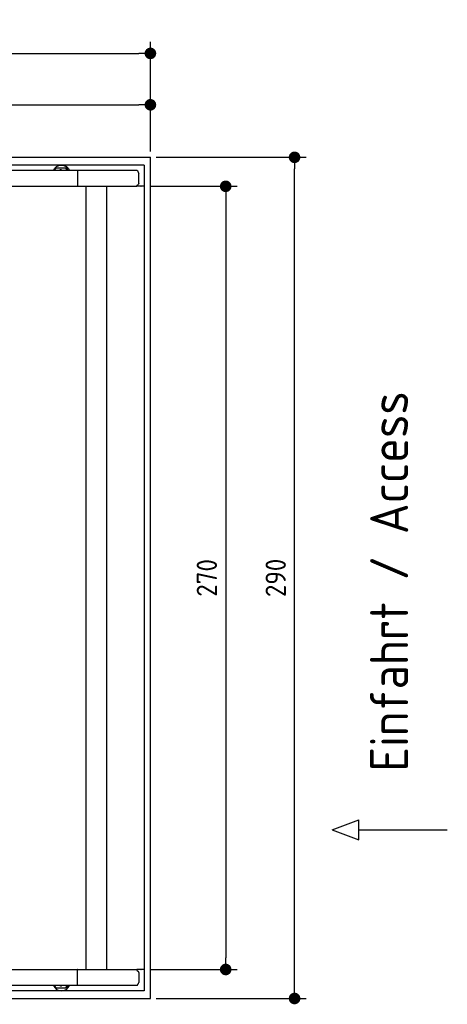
# Model space of a CAD drawing. Header units: millimetres. Extents: x 705 to 7297, y 228 to 3712.
# Tile 4 of 4: x 5822 to 7297, y 317 to 3712. Entities that reach past the tile are written whole.
import ezdxf

# ---------------------------------------------------------------- set-up
doc = ezdxf.new("R2010")
doc.units = ezdxf.units.MM
doc.layers.get('0').update_dxf_attribs({"lineweight": 25})
doc.layers.add('4', color=3, linetype='Continuous')
doc.layers.add('5', color=3, linetype='Continuous', lineweight=25)
doc.styles.get("Standard").update_dxf_attribs({"font": 'ISOCP.SHX'})
doc.dimstyles.new('GEN-ISO$0', dxfattribs={"dimscale": 20, "dimtxt": 3.5, "dimasz": 2, "dimexe": 2, "dimexo": 1, "dimgap": 1.5, "dimtad": 1, "dimdec": 1, "dimlfac": 0.1, "dimdsep": 46, "dimtxsty": 'Standard', "dimblk": 'PUNKT', "dimcen": 2, "dimclrd": 256, "dimclre": 256, "dimclrt": 2, "dimadec": 0, "dimazin": 0, "dimtp": 0.1, "dimtm": 0.1, "dimtfac": 0.71, "dimtdec": 1, "dimtmove": 2, "dimatfit": 3, "dimldrblk": 'PUNKT', "dimfxl": 1, "dimtolj": 1, "dimarcsym": 0})

# ---------------------------------------------------------------- blocks, each defined once
blk = doc.blocks.new('PUNKT')
at = {"layer": '4', "color": 0, "linetype": 'ByBlock'}
blk.add_line((-0.5, 0), (-1, 0), dxfattribs=at)
at = {"layer": '4', "color": 0, "linetype": 'ByBlock', "const_width": 0.5}
blk.add_lwpolyline([(-0.25, 0, 1), (0.25, 0, 1)], format="xyb", close=True, dxfattribs=at)
blk = doc.blocks.new('*D5')
at = {"layer": '5', "lineweight": -2}
for p, q in [((1072.8, 3257.3), (1072.8, 3635.5)), ((6272.8, 3257.3), (6272.8, 3635.5)), ((1112.8, 3595.5), (6232.8, 3595.5))]:
    blk.add_line(p, q, dxfattribs=at)
at = {"layer": 'DEFPOINTS', "color": 0}
for p in [(6272.8, 3595.5), (1072.8, 3237.3), (6272.8, 3237.3)]:
    blk.add_point(p, dxfattribs=at)
at = {"layer": '5', "lineweight": -2, "xscale": 40, "yscale": 40, "zscale": 40, "rotation": 180}
blk.add_blockref('PUNKT', (1072.8, 3595.5), dxfattribs=at)
at = {"layer": '5', "lineweight": -2, "xscale": 40, "yscale": 40, "zscale": 40}
blk.add_blockref('PUNKT', (6272.8, 3595.5), dxfattribs=at)
at = {"layer": '5', "color": 2, "insert": (3672.8, 3665.8), "char_height": 70, "attachment_point": 5}
blk.add_mtext('\\A1;520', dxfattribs=at)
blk = doc.blocks.new('*D7')
at = {"layer": '5', "lineweight": -2}
for p, q in [((4772.7, 3307.3), (4772.7, 3458.3)), ((6272.8, 3257.3), (6272.8, 3458.3)), ((4812.7, 3418.3), (6232.8, 3418.3))]:
    blk.add_line(p, q, dxfattribs=at)
at = {"layer": 'DEFPOINTS', "color": 0}
for p in [(6272.8, 3418.3), (4772.7, 3287.3), (6272.8, 3237.3)]:
    blk.add_point(p, dxfattribs=at)
at = {"layer": '5', "lineweight": -2, "xscale": 40, "yscale": 40, "zscale": 40, "rotation": 180}
blk.add_blockref('PUNKT', (4772.7, 3418.3), dxfattribs=at)
at = {"layer": '5', "lineweight": -2, "xscale": 40, "yscale": 40, "zscale": 40}
blk.add_blockref('PUNKT', (6272.8, 3418.3), dxfattribs=at)
at = {"layer": '5', "color": 2, "insert": (5522.8, 3488.5), "char_height": 70, "attachment_point": 5}
blk.add_mtext('\\A1;150', dxfattribs=at)
blk = doc.blocks.new('*D8')
at = {"layer": '5', "lineweight": -2}
for p, q in [((6271.5, 3137.3), (6572.5, 3137.3)), ((6532.5, 3097.3), (6532.5, 477.3)), ((6271.5, 437.3), (6572.5, 437.3))]:
    blk.add_line(p, q, dxfattribs=at)
at = {"layer": 'DEFPOINTS', "color": 0}
for p in [(6251.5, 3137.3), (6251.5, 437.3), (6532.5, 437.3)]:
    blk.add_point(p, dxfattribs=at)
at = {"layer": '5', "lineweight": -2, "xscale": 40, "yscale": 40, "zscale": 40}
for p, rotation in [((6532.5, 3137.3), 90), ((6532.5, 437.3), 270)]:
    blk.add_blockref('PUNKT', p, dxfattribs=dict(at, rotation=rotation))
at = {"layer": '5', "color": 2, "insert": (6467.5, 1787.3), "char_height": 70, "attachment_point": 5, "rotation": 90}
blk.add_mtext('\\A1;270', dxfattribs=at)
blk = doc.blocks.new('*D9')
at = {"layer": '5', "lineweight": -2}
for p, q in [((6292.8, 3237.3), (6810, 3237.3)), ((6770, 377.3), (6770, 3197.3)), ((6292.8, 337.3), (6810, 337.3))]:
    blk.add_line(p, q, dxfattribs=at)
at = {"layer": 'DEFPOINTS', "color": 0}
for p in [(6272.8, 3237.3), (6770, 3237.3), (6272.8, 337.3)]:
    blk.add_point(p, dxfattribs=at)
at = {"layer": '5', "lineweight": -2, "xscale": 40, "yscale": 40, "zscale": 40}
for p, rotation in [((6770, 3237.3), 90), ((6770, 337.3), 270)]:
    blk.add_blockref('PUNKT', p, dxfattribs=dict(at, rotation=rotation))
at = {"layer": '5', "color": 2, "insert": (6705, 1787.3), "char_height": 70, "attachment_point": 5, "rotation": 90}
blk.add_mtext('\\A1;290', dxfattribs=at)

msp = doc.modelspace()

# ---------------------------------------------------------------- linework, layer by layer
for p, q in [((4772.73, 3237.27), (6272.78, 3237.27)), ((6272.78, 337.27), (6272.78, 3237.27)), ((6015.69, 3192.27), (4551.14, 3192.27)), ((6251.55, 3210.77), (4717.73, 3210.77)), ((5943.62, 3192.27), (5943.62, 3195.77)), ((5948.62, 3200.77), (5978.62, 3200.77)), ((5963.6, 3194.63), (5963.39, 3194.63)), ((5966.45, 3210.77), (5965.92, 3210.77)), ((5978.62, 3200.77), (5978.76, 3200.77)), ((5978.76, 3200.77), (5980.52, 3200.77)), ((5980.52, 3200.77), (5980.66, 3200.77)), ((5983.62, 3195.77), (5983.62, 3192.27)), ((5983.76, 3192.27), (5983.76, 3195.77)), ((5985.52, 3195.77), (5985.52, 3192.27)), ((5985.66, 3192.27), (5985.66, 3195.77)), ((6017.52, 3192.27), (6015.68, 3192.27)), ((6015.68, 3192.27), (6015.68, 3192.27)), ((6226.57, 3192.27), (6017.52, 3192.27)), ((6020.84, 3192.27), (6020.84, 3137.27)), ((6251.55, 3210.77), (6251.55, 363.77)), ((6232.72, 3147.88), (6232.72, 3181.61)), ((1533.3, 3137.27), (6020.48, 3137.27)), ((6020.84, 3137.27), (6020.48, 3137.27)), ((6020.84, 3137.27), (6225.43, 3137.27)), ((6051.69, 437.27), (6051.69, 3137.27)), ((6122.09, 437.27), (6122.09, 3137.27)), ((6251.5, 3137.27), (6225.43, 3137.27)), ((6239.96, 3137.27), (6240.86, 3137.27)), ((6240.65, 3137.27), (6239.99, 3137.27)), ((6899.54, 919.3), (6992.24, 953.8)), ((6992.24, 884.79), (6992.24, 953.8)), ((6899.54, 919.3), (6992.24, 884.79)), ((6992.24, 919.3), (7296.87, 919.3)), ((1533.35, 437.27), (6020.52, 437.27)), ((6020.89, 437.27), (6020.52, 437.27)), ((6020.89, 382.27), (6020.89, 437.27)), ((6020.89, 437.27), (6225.48, 437.27)), ((6251.55, 437.27), (6225.48, 437.27)), ((6232.77, 426.66), (6232.77, 392.93)), ((6240.01, 437.27), (6240.9, 437.27)), ((6240.69, 437.27), (6240.03, 437.27)), ((6015.74, 382.27), (4651.19, 382.27)), ((5943.67, 382.27), (5943.67, 378.77)), ((5948.67, 373.77), (5978.66, 373.77)), ((5963.64, 379.91), (5963.43, 379.91)), ((5978.66, 373.77), (5978.8, 373.77)), ((5978.8, 373.77), (5980.57, 373.77)), ((5980.57, 373.77), (5980.71, 373.77)), ((5983.66, 378.77), (5983.66, 382.27)), ((5983.8, 382.27), (5983.8, 378.77)), ((5985.57, 378.77), (5985.57, 382.27)), ((5985.71, 382.27), (5985.71, 378.77)), ((6017.56, 382.27), (6015.73, 382.27)), ((6015.73, 382.27), (6015.73, 382.27)), ((6226.61, 382.27), (6017.56, 382.27)), ((6251.55, 363.77), (4717.77, 363.77)), ((5966.49, 363.77), (5965.97, 363.77)), ((4772.77, 337.27), (6272.78, 337.27))]:
    msp.add_line(p, q)
at = {"extrusion": (0, 0, -1)}
for centre, major_axis, ratio, start_param, end_param in [((5965.92, 3180.77), (0, 30), 0.9998477, 5.1057916, 7.460579), ((5948.62, 3195.77), (0, 5), 0.9998477, 4.712389, 6.2831853), ((5966.45, 3180.77), (0, 30), 0.9998477, 0, 1.1773937), ((5978.62, 3195.77), (0, 5), 0.9998477, 0, 1.5707963), ((5978.76, 3195.77), (0, 5), 0.9998477, 0, 1.5707963), ((5980.52, 3195.77), (0, 5), 0.9998477, 0, 1.5707963), ((5980.66, 3195.77), (0, 5), 0.9998477, 0, 1.5707963), ((6232.72, 3190.27), (0, -5), 0.7193398, 0.5235988, 1.159293), ((6229.13, 3181.61), (0, 5), 0.7193398, 0.5235988, 1.5707963), ((6229.85, 3137.27), (0, 5.66), 0.7193398, 5.0737444, 6.1892107), ((6229.13, 3147.88), (0, -5), 0.7193398, 4.712389, 6.1892107)]:
    msp.add_ellipse(centre, major_axis=major_axis, ratio=ratio, start_param=start_param, end_param=end_param, dxfattribs=at)
for centre, major_axis, ratio, start_param, end_param in [((6229.89, 437.27), (0, -5.66), 0.7193398, 5.0737444, 6.1892107), ((6229.17, 426.66), (0, 5), 0.7193398, 4.712389, 6.1892107), ((5965.97, 393.77), (0, -30), 0.9998477, 5.1057916, 7.460579), ((5948.67, 378.77), (0, -5), 0.9998477, 4.712389, 6.2831853), ((5966.49, 393.77), (0, -30), 0.9998477, 0, 1.1773937), ((5978.66, 378.77), (0, -5), 0.9998477, 0, 1.5707963), ((5978.8, 378.77), (0, -5), 0.9998477, 0, 1.5707963), ((5980.57, 378.77), (0, -5), 0.9998477, 0, 1.5707963), ((5980.71, 378.77), (0, -5), 0.9998477, 0, 1.5707963), ((6232.77, 384.27), (0, 5), 0.7193398, 0.5235988, 1.159293), ((6229.17, 392.93), (0, -5), 0.7193398, 0.5235988, 1.5707963)]:
    msp.add_ellipse(centre, major_axis=major_axis, ratio=ratio, start_param=start_param, end_param=end_param)
for points, weights in [([(5963.39, 3194.63), (5961.21, 3193.37), (5959.29, 3192.27)], [1, 1.05092652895, 1.06832361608]), ([(5967.45, 3192.27), (5965.55, 3193.37), (5963.39, 3194.63)], [1.06832361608, 1.05092652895, 1]), ([(5963.6, 3194.63), (5965.78, 3193.37), (5967.69, 3192.27)], [1, 1.05092652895, 1.06832361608]), ([(5963.43, 379.91), (5961.25, 381.17), (5959.34, 382.27)], [1, 1.05092652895, 1.06832361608]), ([(5967.5, 382.27), (5965.59, 381.17), (5963.43, 379.91)], [1.06832361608, 1.05092652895, 1]), ([(5963.64, 379.91), (5965.82, 381.17), (5967.74, 382.27)], [1, 1.05092652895, 1.06832361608])]:
    msp.add_rational_spline(points, weights, degree=2)
for points, knots in [([(6226.57, 3192.27), (6226.69, 3192.27), (6226.8, 3192.26), (6227.02, 3192.21), (6227.13, 3192.17), (6227.23, 3192.12)], [0, 0, 0, 0, 0.05592576, 0.05592576, 0.11186183, 0.11186183, 0.11186183, 0.11186183]), ([(6227.23, 3192.12), (6227.37, 3192.05), (6227.51, 3191.96), (6227.91, 3191.62), (6228.18, 3191.32), (6228.65, 3190.58), (6228.86, 3190.15), (6229.11, 3189.46), (6229.19, 3189.23), (6229.32, 3188.75), (6229.38, 3188.51), (6229.43, 3188.27)], [0, 0, 0, 0, 0.07658948, 0.07658948, 0.22699607, 0.22699607, 0.37633525, 0.37633525, 0.45078586, 0.45078586, 0.52533064, 0.52533064, 0.52533064, 0.52533064]), ([(6226.04, 3139.27), (6225.99, 3139.02), (6225.94, 3138.76), (6225.76, 3138.08), (6225.61, 3137.66), (6225.43, 3137.27)], [0, 0, 0, 0, 0.07853688, 0.07853688, 0.21396145, 0.21396145, 0.21396145, 0.21396145]), ([(6226.08, 435.27), (6226.04, 435.53), (6225.99, 435.78), (6225.8, 436.46), (6225.66, 436.88), (6225.48, 437.27)], [0, 0, 0, 0, 0.07853688, 0.07853688, 0.21396145, 0.21396145, 0.21396145, 0.21396145]), ([(6226.61, 382.27), (6226.73, 382.27), (6226.85, 382.28), (6227.07, 382.34), (6227.17, 382.37), (6227.27, 382.42)], [0, 0, 0, 0, 0.05592576, 0.05592576, 0.11186183, 0.11186183, 0.11186183, 0.11186183]), ([(6227.27, 382.42), (6227.41, 382.49), (6227.55, 382.58), (6227.96, 382.92), (6228.22, 383.23), (6228.7, 383.97), (6228.9, 384.39), (6229.16, 385.08), (6229.23, 385.31), (6229.37, 385.79), (6229.42, 386.03), (6229.47, 386.27)], [0, 0, 0, 0, 0.07658948, 0.07658948, 0.22699607, 0.22699607, 0.37633525, 0.37633525, 0.45078586, 0.45078586, 0.52533064, 0.52533064, 0.52533064, 0.52533064])]:
    msp.add_open_spline(points, degree=3, knots=knots)

# ---------------------------------------------------------------- texts
msp.add_text('Einfahrt / Access', height=131.25, rotation=90).set_placement((7161.81, 1119.71))

# ---------------------------------------------------------------- dimensions: what is measured, and where the dimension line sits
at = {"layer": '5'}
dim = msp.add_linear_dim(base=(6272.78, 3595.46), p1=(1072.77, 3237.27), p2=(6272.78, 3237.27), dimstyle='GEN-ISO$0', override={"dimtad": 3}, dxfattribs=at)
dim.commit()
dim.dimension.update_dxf_attribs({"geometry": '*D5', "text_midpoint": (3672.78, 3665.83), "dimtype": 160})
dim = msp.add_linear_dim(base=(6272.78, 3418.28), p1=(4772.73, 3287.27), p2=(6272.78, 3237.27), dimstyle='GEN-ISO$0', dxfattribs=at)
dim.commit()
dim.dimension.update_dxf_attribs({"geometry": '*D7', "text_midpoint": (5522.75, 3488.46), "dimtype": 160})
for base, p1, p2, picture, middle in [((6769.99, 3237.27), (6272.78, 337.27), (6272.78, 3237.27), '*D9', (6704.98, 1787.27)), ((6532.55, 437.27), (6251.5, 3137.27), (6251.55, 437.27), '*D8', (6467.54, 1787.27))]:
    dim = msp.add_linear_dim(base=base, p1=p1, p2=p2, angle=90, dimstyle='GEN-ISO$0', dxfattribs=at)
    dim.commit()
    dim.dimension.update_dxf_attribs({"geometry": picture, "text_midpoint": middle})

doc.saveas('drawing.dxf')
